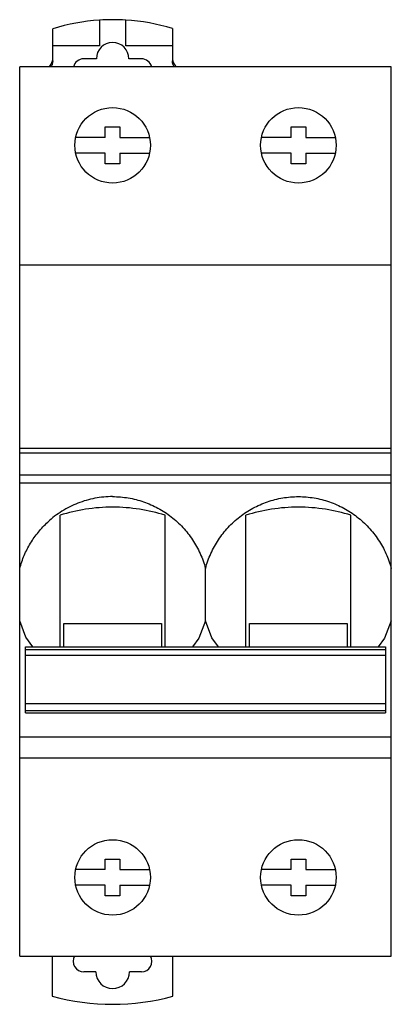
# Model space of a CAD drawing. Header units: millimetres. Extents: x 22.3 to 57.7, y 7.9 to 101.8.
import ezdxf

# ---------------------------------------------------------------- set-up
doc = ezdxf.new("R2010")
doc.units = ezdxf.units.MM
doc.header["$LTSCALE"] = 7.19299
doc.layers.get('0').update_dxf_attribs({"linetype": 'CONTINUOUS'})

msp = doc.modelspace()

# ---------------------------------------------------------------- linework, layer by layer
at = {"color": 7, "linetype": 'Continuous'}
for p, q in [((29.925, 101.73), (29.925, 99.272)), ((32.425, 99.272), (32.425, 101.733)), ((25.475, 99.272), (25.475, 100.907)), ((36.875, 100.92), (36.875, 99.272)), ((29.925, 99.272), (25.475, 99.272)), ((25.475, 97.837), (25.475, 99.27)), ((36.875, 99.272), (32.425, 99.272)), ((36.875, 99.27), (36.875, 97.837)), ((29.625, 98.038), (28.425, 98.038)), ((33.925, 98.038), (32.725, 98.038)), ((22.325, 12.47), (22.325, 97.27)), ((57.725, 97.27), (22.325, 97.27)), ((57.725, 12.47), (57.725, 97.27)), ((30.475, 90.54), (30.475, 91.54)), ((30.475, 91.54), (31.875, 91.54)), ((31.875, 91.54), (31.875, 90.54)), ((48.175, 90.54), (48.175, 91.54)), ((48.175, 91.54), (49.575, 91.54)), ((49.575, 91.54), (49.575, 90.54)), ((30.475, 90.54), (27.654, 90.54)), ((31.875, 90.54), (34.696, 90.54)), ((48.175, 90.54), (45.354, 90.54)), ((49.575, 90.54), (52.396, 90.54)), ((30.475, 89.04), (27.654, 89.04)), ((30.475, 88.04), (30.475, 89.04)), ((31.875, 89.04), (31.875, 88.04)), ((31.875, 89.04), (34.696, 89.04)), ((48.175, 89.04), (45.354, 89.04)), ((48.175, 88.04), (48.175, 89.04)), ((49.575, 89.04), (49.575, 88.04)), ((49.575, 89.04), (52.396, 89.04)), ((31.875, 88.04), (30.475, 88.04)), ((49.575, 88.04), (48.175, 88.04)), ((57.725, 78.371), (22.325, 78.371)), ((57.725, 60.868), (22.325, 60.868)), ((22.325, 60.468), (57.725, 60.468)), ((22.325, 58.367), (57.725, 58.367)), ((57.725, 57.574), (22.325, 57.574)), ((26.175, 41.963), (26.175, 54.511)), ((36.175, 41.963), (36.175, 54.511)), ((43.875, 41.963), (43.875, 54.511)), ((53.875, 41.963), (53.875, 54.511)), ((40.025, 44.448), (40.025, 49.448)), ((26.525, 41.963), (26.525, 44.173)), ((26.525, 44.173), (35.825, 44.173)), ((35.825, 44.173), (35.825, 41.963)), ((44.225, 44.173), (53.525, 44.173)), ((44.225, 41.963), (44.225, 44.173)), ((53.525, 44.173), (53.525, 41.963)), ((22.875, 35.676), (22.875, 41.963)), ((22.875, 41.963), (57.175, 41.963)), ((57.175, 41.69), (22.875, 41.69)), ((57.175, 41.963), (57.175, 35.676)), ((57.175, 41.124), (22.875, 41.124)), ((57.175, 36.516), (22.875, 36.516)), ((22.875, 35.89), (57.175, 35.89)), ((22.875, 35.676), (57.175, 35.676)), ((22.325, 33.372), (57.725, 33.372)), ((57.725, 31.359), (22.325, 31.359)), ((30.475, 21.72), (31.875, 21.72)), ((30.475, 20.72), (30.475, 21.72)), ((31.875, 21.72), (31.875, 20.72)), ((48.175, 21.72), (49.575, 21.72)), ((48.175, 20.72), (48.175, 21.72)), ((49.575, 21.72), (49.575, 20.72)), ((30.475, 20.72), (27.654, 20.72)), ((31.875, 20.72), (34.696, 20.72)), ((48.175, 20.72), (45.354, 20.72)), ((49.575, 20.72), (52.396, 20.72)), ((30.475, 19.22), (27.654, 19.22)), ((30.475, 18.22), (30.475, 19.22)), ((31.875, 19.22), (34.696, 19.22)), ((31.875, 19.22), (31.875, 18.22)), ((48.175, 19.22), (45.354, 19.22)), ((48.175, 18.22), (48.175, 19.22)), ((49.575, 19.22), (52.396, 19.22)), ((49.575, 19.22), (49.575, 18.22)), ((31.875, 18.22), (30.475, 18.22)), ((49.575, 18.22), (48.175, 18.22)), ((22.325, 12.47), (57.725, 12.47)), ((25.425, 12.47), (25.425, 8.635)), ((36.925, 8.635), (36.925, 12.47)), ((29.575, 10.97), (28.425, 10.97)), ((33.925, 10.97), (32.775, 10.97))]:
    msp.add_line(p, q, dxfattribs=at)
for points in [[(23.581, 41.963), (22.912, 42.876), (22.325, 44.448)], [(40.025, 44.448), (39.389, 42.776), (38.776, 41.963)], [(41.276, 41.963), (40.638, 42.821), (40.025, 44.448)], [(57.725, 44.448), (57.088, 42.774), (56.476, 41.963)]]:
    msp.add_lwpolyline(points, dxfattribs=at)
for centre in [(31.175, 89.79), (48.875, 89.79), (31.175, 19.97), (48.875, 19.97)]:
    msp.add_circle(centre, 3.6, dxfattribs=at)
for centre, radius, start, end in [((31.196, 82.422), 19.35, 93.76682, 107.19779), ((31.196, 82.421), 19.35, 86.35908, 93.76682), ((31.196, 82.422), 19.35, 72.93368, 86.35908), ((24.477, 98.063), 0.997, 308.51626, 347.03189), ((24.477, 98.062), 0.997, 347.0631, 359.98494), ((28.426, 97.037), 1, 90.0557, 166.52402), ((33.924, 97.037), 1.001, 13.47391, 89.94427), ((37.872, 98.062), 0.998, 180.01521, 192.87361), ((37.872, 98.063), 0.997, 192.9049, 231.4838), ((28.425, 11.97), 1, 149.9964, 270), ((33.925, 11.97), 1, 270, 30.00379), ((31.175, 10.97), 1.6, 180, 360), ((31.175, 29.87), 22, 254.84901, 285.15099)]:
    msp.add_arc(centre, radius, start, end, dxfattribs=at)
msp.add_ellipse((31.175, 98.038), major_axis=(0, 1.554), ratio=0.997493, start_param=-1.570796, end_param=1.570796, dxfattribs=at)
for points, knots in [([(25.475, 97.838), (25.475, 97.737), (25.444, 97.532), (25.353, 97.347), (25.295, 97.263)], [0, 0, 0, 0, 0.500039, 1, 1, 1, 1]), ([(37.055, 97.263), (36.996, 97.347), (36.905, 97.532), (36.875, 97.737), (36.875, 97.838)], [0, 0, 0, 0, 0.499961, 1, 1, 1, 1]), ([(31.175, 56.289), (30.61, 56.289), (29.478, 56.182), (27.842, 55.708), (26.323, 54.94), (25.42, 54.249), (25.005, 53.866)], [0, 0, 0, 0, 0.249983, 0.499973, 0.749982, 1, 1, 1, 1]), ([(31.175, 56.289), (31.675, 56.289), (32.428, 56.225), (33.409, 56.019), (34.369, 55.731), (35.519, 55.223), (36.78, 54.397), (37.891, 53.377), (38.822, 52.192), (39.551, 50.875), (39.893, 49.93), (40.025, 49.448)], [0, 0, 0, 0, 0.125046, 0.187644, 0.250209, 0.375224, 0.500253, 0.625262, 0.750232, 0.875163, 1, 1, 1, 1]), ([(40.025, 49.448), (40.157, 49.93), (40.498, 50.875), (41.227, 52.192), (42.159, 53.377), (43.269, 54.397), (44.53, 55.223), (45.91, 55.832), (47.371, 56.205), (48.374, 56.289), (48.875, 56.289)], [0, 0, 0, 0, 0.124861, 0.249813, 0.374793, 0.499813, 0.624849, 0.749888, 0.874952, 1, 1, 1, 1]), ([(48.875, 56.289), (49.375, 56.289), (50.128, 56.225), (51.109, 56.019), (52.069, 55.731), (53.219, 55.223), (54.48, 54.397), (55.591, 53.377), (56.522, 52.192), (57.251, 50.875), (57.593, 49.93), (57.725, 49.448)], [0, 0, 0, 0, 0.125046, 0.187644, 0.250209, 0.375224, 0.500253, 0.625262, 0.750232, 0.875163, 1, 1, 1, 1]), ([(31.175, 55.279), (30.313, 55.279), (28.62, 55.154), (26.964, 54.769), (26.175, 54.511)], [0, 0, 0, 0, 0.509146, 1, 1, 1, 1]), ([(36.175, 54.511), (35.386, 54.769), (33.73, 55.154), (32.036, 55.279), (31.175, 55.279)], [0, 0, 0, 0, 0.490854, 1, 1, 1, 1]), ([(48.875, 55.279), (48.013, 55.279), (46.32, 55.154), (44.664, 54.769), (43.875, 54.511)], [0, 0, 0, 0, 0.509146, 1, 1, 1, 1]), ([(53.875, 54.511), (53.086, 54.769), (51.43, 55.154), (49.736, 55.279), (48.875, 55.279)], [0, 0, 0, 0, 0.490854, 1, 1, 1, 1]), ([(22.325, 49.448), (22.44, 49.868), (22.729, 50.694), (23.328, 51.86), (24.085, 52.932), (24.685, 53.57), (25.005, 53.866)], [0, 0, 0, 0, 0.249803, 0.499808, 0.749905, 1, 1, 1, 1])]:
    msp.add_open_spline(points, degree=3, knots=knots, dxfattribs=at)

doc.saveas('drawing.dxf')
